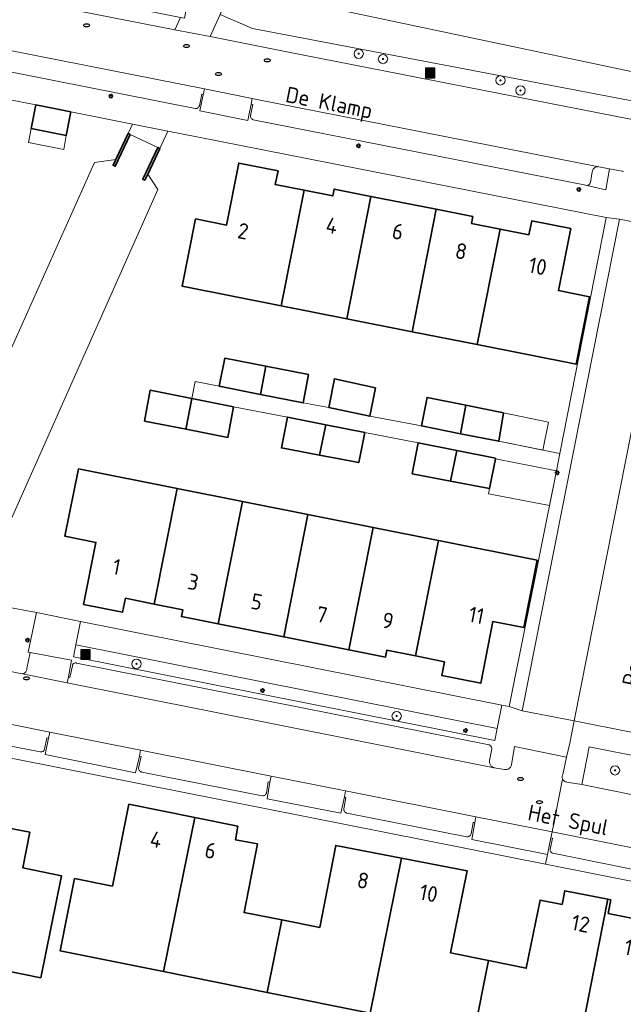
# Model space of a CAD drawing. Header units: metres. Extents: x 152610 to 160096, y 456114 to 462495.
# Tile 125 of 256: x 156551 to 156603, y 459097 to 459181. Entities that reach past the tile are written whole.
import ezdxf
from ezdxf.enums import TextEntityAlignment as Align

# ---------------------------------------------------------------- set-up
doc = ezdxf.new("R2010")
doc.units = ezdxf.units.M
doc.header["$LTSCALE"] = 0.5
doc.layers.get('0').update_dxf_attribs({"linetype": 'CONTINUOUS'})
for name, color, linetype, lineweight in [('B-PV-GK-BESCHOEIING-G', 251, 'GK-BESCHOEIING-SO', 18), ('B-PV-GK-KADEMUUR-GV', 251, 'CONTINUOUS', 35), ('B-PV-GR-BEPLANTING_CULTUUR_BODEMBEDEKKER-GV', 251, 'CONTINUOUS', 18), ('B-PV-GR-BOOM-S', 251, 'CONTINUOUS', 25), ('B-PV-IE-MEUBILAIR-S', 251, 'CONTINUOUS', 25), ('B-PV-IE-MEUBILAIR_WEGMEUBILAIR_AFVALBAK-S', 251, 'CONTINUOUS', 25), ('B-PV-OG-BEBOUWING-GV', 6, 'CONTINUOUS', 35), ('B-PV-OG-BEBOUWING-T18', 1, 'CONTINUOUS', 18), ('B-PV-OG-BEBOUWING_OVERBOUWING-GV', 251, 'CONTINUOUS', 18), ('B-PV-OG-TERREIN_BEGROEID-GV', 251, 'CONTINUOUS', 18), ('B-PV-OG-TOPOGRAFIE-T18', 1, 'CONTINUOUS', 18), ('B-PV-OG-WATER_SLOOT-GV', 251, 'CONTINUOUS', 18), ('B-PV-VH-OPENVERHARDING_BETONSTRAATSTEEN-GV', 251, 'CONTINUOUS', 18), ('B-PV-VH-OPENVERHARDING_TEGEL-GV', 251, 'CONTINUOUS', 18)]:
    doc.layers.add(name, color=color, linetype=linetype, lineweight=lineweight)
doc.styles.add('NLCS-ISO', font='NLCS-ISO.ttf')
doc.styles.add('NLCS-ISO-M750-T18', font='NLCS-ISO.ttf', dxfattribs={"height": 1.35})
doc.linetypes.add('GK-BESCHOEIING-SO', pattern='A,18,-3,[1,NLCS.SHX,S=0.6,R=0,X=0,Y=0],-3', length=24)

# ---------------------------------------------------------------- blocks, each defined once
blk = doc.blocks.new('SIE-WEG_AFVALBAK-SO')
h = blk.add_hatch(color=256)
h.dxf.hatch_style = 1
h.paths.add_polyline_path([(-1.5, -1.5), (1.5, -1.5), (1.5, 1.5), (-1.5, 1.5)])
for points in [[(-2, -2), (2, -2), (2, 2), (-2, 2)], [(-1.5, -1.5), (1.5, -1.5), (1.5, 1.5), (-1.5, 1.5)]]:
    blk.add_lwpolyline(points, close=True)
blk = doc.blocks.new('SIE-MEUBILAIR_PAAL_LICHTMAST-SO')
for points in [[(-0.62, 0), (-1, 0)], [(-0.71, 0.71), (-0.44, 0.44)], [(0, 1), (0, 0.62)], [(0.44, 0.44), (0.71, 0.71)], [(1, 0), (0.62, 0)], [(-0.71, -0.71), (-0.44, -0.44)], [(0, -0.62), (0, -1)], [(0.44, -0.44), (0.71, -0.71)]]:
    blk.add_lwpolyline(points)
blk.add_circle((0, 0), 0.5)
blk = doc.blocks.new('SIE-MEUBILAIR_PUT_RIOOLPUT-SO')
blk.add_ellipse((0, 0), major_axis=(1.25, 0), ratio=0.54)
blk = doc.blocks.new('SGR-BOOM_GBKN-SO')
at = {"linetype": 'ByBlock', "lineweight": 18}
h = blk.add_hatch(color=0, dxfattribs=at)
h.dxf.hatch_style = 1
edge = h.paths.add_edge_path()
edge.add_arc((0, 0), 0.25, 0, 360)
at = {"color": 0, "linetype": 'ByBlock', "lineweight": 18}
for radius in [2, 0.25]:
    blk.add_circle((0, 0), radius, dxfattribs=at)
at = {"color": 0, "linetype": 'ByBlock', "lineweight": 18, "style": 'NLCS-ISO'}
blk.add_attdef('SOORT', (2.5, 0), '', height=1.5, dxfattribs=at)

msp = doc.modelspace()

# ---------------------------------------------------------------- linework, layer by layer
at = {"layer": 'B-PV-GK-BESCHOEIING-G', "flags": 128}
for points in [[(156569.108, 459183.556), (156605.882, 459175.773), (156641.893, 459168.538), (156649.49, 459167.117), (156747.915, 459147.597)], [(156559.11, 459168.809), (156557.281, 459168.579), (156540.797, 459131.741), (156527.777, 459102.018), (156527.659, 459101.739), (156527.549, 459101.457), (156527.446, 459101.172), (156527.351, 459100.885), (156527.263, 459100.595), (156527.183, 459100.303), (156527.111, 459100.009), (156527.046, 459099.714), (156526.989, 459099.416), (156526.941, 459099.117), (156526.9, 459098.817), (156526.867, 459098.516), (156526.842, 459098.215), (156526.825, 459097.912), (156526.816, 459097.61), (156526.815, 459097.307), (156526.822, 459097.004), (156526.837, 459096.702), (156526.86, 459096.4), (156526.891, 459096.099), (156526.93, 459095.799), (156526.977, 459095.5), (156527.031, 459095.202), (156527.094, 459094.906), (156527.164, 459094.611), (156527.242, 459094.319), (156527.328, 459094.028), (156527.422, 459093.741), (156527.523, 459093.455), (156527.631, 459093.172), (156527.747, 459092.893), (156527.871, 459092.616), (156528.001, 459092.343), (156528.139, 459092.074), (156528.284, 459091.808), (156528.436, 459091.546), (156528.594, 459091.288), (156528.76, 459091.034), (156528.932, 459090.785), (156529.11, 459090.541), (156529.295, 459090.301), (156529.487, 459090.067), (156529.684, 459089.837), (156529.887, 459089.613), (156530.097, 459089.394), (156530.312, 459089.181), (156530.532, 459088.973), (156530.758, 459088.772), (156530.989, 459088.576), (156531.225, 459088.387), (156531.467, 459088.204), (156531.712, 459088.027), (156531.963, 459087.857), (156532.218, 459087.694), (156532.477, 459087.537), (156532.74, 459087.388), (156533.007, 459087.245), (156533.278, 459087.109), (156533.552, 459086.981), (156533.83, 459086.86), (156534.11, 459086.746), (156534.394, 459086.64), (156534.68, 459086.541), (156534.969, 459086.45), (156535.26, 459086.367), (156535.553, 459086.291), (156535.848, 459086.223), (156536.077, 459086.176), (156560.41, 459081.429), (156585.663, 459076.395), (156612.5, 459071.121), (156646.735, 459064.291), (156679.07, 459057.82), (156708.845, 459051.955), (156711.813, 459051.445), (156713.389, 459052.642)], [(156713.921, 459055.507), (156713.084, 459056.894), (156690.414, 459061.614), (156667.493, 459066.204), (156618.143, 459075.949), (156602.272, 459079.102), (156585.684, 459082.438), (156566.192, 459086.272), (156549.071, 459089.651), (156537.106, 459091.988), (156536.898, 459092.033), (156536.692, 459092.085), (156536.488, 459092.145), (156536.286, 459092.213), (156536.087, 459092.289), (156535.891, 459092.371), (156535.698, 459092.462), (156535.509, 459092.559), (156535.324, 459092.663), (156535.142, 459092.774), (156534.965, 459092.892), (156534.793, 459093.017), (156534.625, 459093.148), (156534.463, 459093.285), (156534.305, 459093.428), (156534.153, 459093.577), (156534.007, 459093.732), (156533.867, 459093.892), (156533.733, 459094.057), (156533.605, 459094.227), (156533.484, 459094.402), (156533.369, 459094.581), (156533.261, 459094.764), (156533.16, 459094.951), (156533.066, 459095.142), (156532.98, 459095.337), (156532.9, 459095.534), (156532.829, 459095.735), (156532.765, 459095.937), (156532.708, 459096.142), (156532.659, 459096.35), (156532.619, 459096.558), (156532.586, 459096.769), (156532.56, 459096.98), (156532.543, 459097.192), (156532.534, 459097.404), (156532.533, 459097.617), (156532.54, 459097.83), (156532.555, 459098.042), (156532.578, 459098.254), (156532.608, 459098.464), (156532.647, 459098.673), (156532.693, 459098.881), (156532.748, 459099.087), (156532.81, 459099.29), (156532.879, 459099.491), (156532.956, 459099.69), (156533.028, 459099.857), (156542.812, 459121.668), (156550.186, 459138.128), (156562.693, 459166.259), (156561.842, 459167.572)]]:
    msp.add_lwpolyline(points, dxfattribs=at)
at = {"layer": 'B-PV-GK-KADEMUUR-GV', "flags": 128}
for points in [[(156560.347, 459170.952), (156560.166, 459171.038), (156559.11, 459168.809), (156558.881, 459168.327), (156559.062, 459168.241)], [(156562.876, 459169.754), (156562.695, 459169.839), (156561.41, 459167.128), (156561.591, 459167.043), (156561.842, 459167.572)]]:
    msp.add_lwpolyline(points, close=True, dxfattribs=at)
at = {"layer": 'B-PV-GR-BEPLANTING_CULTUUR_BODEMBEDEKKER-GV', "flags": 128}
for points in [[(156600.428, 459168.203), (156600.366, 459168.21), (156600.304, 459168.209), (156600.242, 459168.2), (156600.183, 459168.183), (156600.126, 459168.159), (156600.072, 459168.127), (156600.023, 459168.089), (156599.979, 459168.045), (156599.941, 459167.995), (156599.91, 459167.942), (156599.886, 459167.884), (156599.87, 459167.824), (156599.862, 459167.774), (156599.694, 459166.847), (156599.693, 459166.843), (156599.681, 459166.796), (156599.662, 459166.752), (156599.636, 459166.712), (156599.603, 459166.676), (156599.565, 459166.647), (156599.522, 459166.624), (156599.477, 459166.609), (156599.429, 459166.601), (156599.381, 459166.601), (156601.018, 459166.224), (156601.331, 459168.029)], [(156604.473, 459117.628), (156599.602, 459118.592), (156598.958, 459115.379), (156603.458, 459114.477), (156603.524, 459114.472), (156603.589, 459114.475), (156603.654, 459114.487), (156603.717, 459114.506), (156603.778, 459114.532), (156603.834, 459114.566), (156603.887, 459114.606), (156603.933, 459114.652), (156603.975, 459114.703), (156604.009, 459114.76), (156604.036, 459114.819), (156604.051, 459114.863), (156604.254, 459115.854), (156604.093, 459115.879), (156604.278, 459116.642)]]:
    msp.add_lwpolyline(points, close=True, dxfattribs=at)
at = {"layer": 'B-PV-OG-BEBOUWING-GV', "flags": 128}
for points in [[(156555.276, 459172.893), (156552.282, 459173.491), (156551.88, 459171.481), (156554.874, 459170.882)], [(156572.983, 459167.852), (156569.629, 459168.516), (156568.584, 459163.218), (156565.936, 459163.743), (156564.793, 459157.982), (156573.263, 459156.307), (156575.212, 459166.187), (156572.75, 459166.674)], [(156580.922, 459165.67), (156577.774, 459166.292), (156577.658, 459165.704), (156575.212, 459166.187), (156573.263, 459156.307), (156578.855, 459155.201)], [(156586.51, 459164.566), (156580.922, 459165.67), (156578.855, 459155.201), (156584.447, 459154.095)], [(156589.65, 459163.946), (156586.51, 459164.566), (156584.447, 459154.095), (156590.029, 459152.991), (156591.981, 459162.876), (156589.534, 459163.358)], [(156598.012, 459162.909), (156594.677, 459163.568), (156594.445, 459162.39), (156591.981, 459162.876), (156590.029, 459152.991), (156598.475, 459151.32), (156599.615, 459157.088), (156596.966, 459157.611)], [(156571.954, 459151.144), (156568.426, 459151.827), (156567.963, 459149.439), (156571.49, 459148.739)], [(156575.588, 459150.442), (156571.954, 459151.144), (156571.49, 459148.739), (156575.137, 459148.015)], [(156581.316, 459149.3), (156577.809, 459150.073), (156577.32, 459147.622), (156580.823, 459146.867)], [(156565.624, 459148.379), (156562.061, 459149.086), (156561.573, 459146.453), (156565.117, 459145.76), (156565.135, 459145.876)], [(156569.182, 459147.673), (156565.624, 459148.379), (156565.135, 459145.876), (156565.117, 459145.76), (156568.705, 459145.058)], [(156589.055, 459147.805), (156585.731, 459148.474), (156585.254, 459146.038), (156588.599, 459145.374)], [(156592.269, 459147.159), (156589.055, 459147.805), (156588.599, 459145.374), (156591.857, 459144.727)], [(156577.06, 459146.15), (156573.791, 459146.794), (156573.275, 459144.158), (156576.541, 459143.54)], [(156580.413, 459145.49), (156577.06, 459146.15), (156576.541, 459143.54), (156579.895, 459142.905)], [(156588.263, 459143.936), (156584.97, 459144.584), (156584.454, 459141.948), (156587.737, 459141.327)], [(156591.592, 459143.28), (156588.263, 459143.936), (156587.737, 459141.327), (156591.075, 459140.695), (156591.581, 459143.225)], [(156564.351, 459140.69), (156555.918, 459142.366), (156554.761, 459136.605), (156557.407, 459136.077), (156556.355, 459130.78), (156559.696, 459130.127), (156559.929, 459131.304), (156562.391, 459130.815)], [(156569.941, 459139.578), (156564.351, 459140.69), (156562.391, 459130.815), (156564.843, 459130.328), (156564.727, 459129.739), (156567.876, 459129.114)], [(156575.532, 459138.467), (156569.941, 459139.578), (156567.876, 459129.114), (156573.476, 459128.002)], [(156581.123, 459137.355), (156575.532, 459138.467), (156573.476, 459128.002), (156579.037, 459126.897)], [(156586.713, 459136.244), (156581.123, 459137.355), (156579.037, 459126.897), (156582.166, 459126.276), (156582.283, 459126.864), (156584.754, 459126.373)], [(156595.158, 459134.565), (156586.713, 459136.244), (156584.754, 459126.373), (156587.216, 459125.884), (156586.981, 459124.698), (156590.316, 459124.035), (156591.363, 459129.325), (156594.011, 459128.798)], [(156548.984, 459112.958), (156545.262, 459113.713), (156545.051, 459112.633), (156544.403, 459112.765), (156543.826, 459109.888), (156542.2, 459110.208), (156541.109, 459104.731), (156542.727, 459104.403), (156542.041, 459101.021), (156552.695, 459098.862), (156554.463, 459107.585), (156551.164, 459108.253), (156551.758, 459111.296), (156548.765, 459111.88)], [(156565.859, 459112.562), (156560.228, 459113.697), (156558.818, 459106.697), (156555.593, 459107.347), (156554.349, 459101.171), (156563.204, 459099.387)], [(156569.553, 459111.818), (156565.859, 459112.562), (156563.204, 459099.387), (156572.07, 459097.601), (156573.32, 459103.802), (156570.08, 459104.433), (156571.227, 459110.3), (156569.345, 459110.66)], [(156583.543, 459109.085), (156577.924, 459110.179), (156576.559, 459103.171), (156573.32, 459103.802), (156572.07, 459097.601), (156580.872, 459095.828)], [(156590.98, 459100.329), (156587.745, 459100.982), (156589.161, 459107.99), (156583.543, 459109.085), (156580.872, 459095.828), (156586.181, 459094.759), (156585.444, 459091.096), (156589.061, 459090.367), (156589.117, 459090.644), (156589.331, 459091.981), (156589.74, 459094.042)], [(156590.98, 459100.329), (156589.74, 459094.042), (156589.331, 459091.981), (156589.117, 459090.644), (156591.312, 459090.201), (156591.995, 459093.588), (156598.58, 459092.261), (156601.199, 459105.578), (156597.509, 459106.304), (156597.278, 459105.126), (156595.393, 459105.507), (156594.215, 459099.675)], [(156601.455, 459105.528), (156601.199, 459105.578), (156598.58, 459092.261), (156598.796, 459092.218), (156599.29, 459094.668), (156604.309, 459093.657), (156603.815, 459091.207), (156607.509, 459090.5), (156608.721, 459096.826), (156605.54, 459097.471), (156606.005, 459099.764), (156605.898, 459099.786), (156606.594, 459103.283), (156601.23, 459104.359)]]:
    msp.add_lwpolyline(points, close=True, dxfattribs=at)
at = {"layer": 'B-PV-OG-BEBOUWING_OVERBOUWING-GV', "flags": 128}
for points in [[(156554.874, 459170.882), (156551.88, 459171.481), (156551.649, 459170.276), (156554.677, 459169.689)], [(156596.124, 459146.377), (156592.269, 459147.159), (156591.857, 459144.727), (156595.635, 459143.964)], [(156596.788, 459142.201), (156591.581, 459143.225), (156591.075, 459140.695), (156590.986, 459140.247), (156596.195, 459139.235)]]:
    msp.add_lwpolyline(points, close=True, dxfattribs=at)
at = {"layer": 'B-PV-OG-TERREIN_BEGROEID-GV', "flags": 128}
for points in [[(156560.047, 459181.885), (156546.409, 459184.646), (156546.22, 459183.925), (156546.212, 459183.864), (156546.213, 459183.803), (156546.221, 459183.742), (156546.237, 459183.683), (156546.261, 459183.626), (156546.292, 459183.573), (156546.33, 459183.524), (156546.373, 459183.481), (156546.422, 459183.444), (156546.475, 459183.413), (156546.53, 459183.39), (156546.655, 459183.366), (156564.169, 459179.919), (156564.641, 459180.967), (156560.044, 459181.865)], [(156605.882, 459175.773), (156569.108, 459183.556), (156568.124, 459181.41), (156568.042, 459181.227), (156570.807, 459180.019), (156608.498, 459172.841), (156639.642, 459166.657), (156639.495, 459166.873), (156641.892, 459168.538)], [(156565.585, 459182.575), (156565.403, 459182.658), (156565.312, 459182.457), (156565.284, 459182.394), (156564.988, 459180.899), (156564.641, 459180.967), (156564.169, 459179.919), (156567.185, 459179.325), (156568.042, 459181.227), (156568.124, 459181.41), (156567.942, 459181.493)], [(156570.807, 459180.019), (156568.042, 459181.227), (156567.185, 459179.325), (156573.747, 459178.034), (156603.125, 459172.257), (156610.023, 459170.908), (156636.208, 459165.704), (156637.695, 459165.419), (156638.928, 459165.171), (156639.047, 459165.173), (156639.234, 459165.183), (156639.42, 459165.201), (156639.605, 459165.227), (156639.788, 459165.261), (156639.97, 459165.303), (156640.15, 459165.353), (156640.328, 459165.41), (156640.503, 459165.475), (156640.675, 459165.547), (156640.785, 459165.598), (156641.271, 459167.833), (156639.644, 459166.654), (156639.642, 459166.657), (156608.498, 459172.841)], [(156563.548, 459171.246), (156560.53, 459171.847), (156560.166, 459171.038), (156560.347, 459170.952), (156562.695, 459169.839), (156562.876, 459169.754)], [(156552.317, 459130.084), (156550.01, 459130.51), (156548.878, 459128.038), (156547.746, 459125.566), (156550.921, 459124.889), (156551.119, 459124.85), (156551.192, 459124.863), (156551.246, 459124.881), (156551.297, 459124.906), (156551.344, 459124.938), (156551.386, 459124.976), (156551.422, 459125.02), (156551.452, 459125.069), (156551.475, 459125.121), (156551.49, 459125.176), (156551.497, 459125.232), (156551.496, 459125.289), (156551.777, 459126.678), (156551.629, 459126.707)], [(156591.733, 459120.187), (156555.687, 459127.333), (156555.486, 459126.304), (156591.532, 459119.159)]]:
    msp.add_lwpolyline(points, close=True, dxfattribs=at)
at = {"layer": 'B-PV-OG-WATER_SLOOT-GV', "flags": 128}
for points in [[(156592.015, 459246.276), (156588.66, 459238.217), (156580.112, 459219.538), (156573.172, 459204.029), (156565.709, 459187.085), (156565.615, 459186.253), (156566.389, 459184.809), (156566.654, 459185.385), (156566.836, 459185.302), (156565.585, 459182.575), (156567.942, 459181.493), (156569.193, 459184.22), (156569.375, 459184.137), (156569.108, 459183.556), (156605.882, 459175.773)], [(156550.186, 459138.128), (156562.693, 459166.259), (156561.842, 459167.572), (156561.591, 459167.043), (156561.41, 459167.128), (156562.695, 459169.839), (156560.347, 459170.952), (156559.062, 459168.241), (156558.881, 459168.327), (156559.11, 459168.809), (156557.281, 459168.579), (156540.797, 459131.741)]]:
    msp.add_lwpolyline(points, dxfattribs=at)
at = {"layer": 'B-PV-VH-OPENVERHARDING_BETONSTRAATSTEEN-GV', "flags": 128}
for points in [[(156603.125, 459172.257), (156573.747, 459178.034), (156567.185, 459179.325), (156564.169, 459179.919), (156546.655, 459183.366), (156546.53, 459183.39), (156542.321, 459184.203), (156541.399, 459179.846), (156543.878, 459179.37), (156543.989, 459179.348), (156566.686, 459174.854), (156570.78, 459174.044), (156571.041, 459173.992), (156600.428, 459168.203), (156601.331, 459168.029), (156602.396, 459167.826), (156602.401, 459167.825), (156602.462, 459167.811), (156602.521, 459167.79)], [(156544.277, 459177.466), (156565.904, 459173.183), (156565.954, 459173.179), (156566.004, 459173.184), (156566.052, 459173.196), (156566.098, 459173.216), (156566.14, 459173.243), (156566.178, 459173.276), (156566.209, 459173.315), (156566.234, 459173.358), (156566.252, 459173.405), (156566.257, 459173.424), (156566.457, 459174.394), (156566.588, 459174.361), (156566.686, 459174.854), (156543.989, 459179.348)], [(156602.521, 459167.79), (156602.462, 459167.811), (156602.401, 459167.825), (156602.396, 459167.826), (156601.331, 459168.029), (156601.018, 459166.224), (156599.381, 459166.601), (156599.307, 459166.618), (156570.873, 459172.223), (156570.86, 459172.226), (156570.813, 459172.243), (156570.77, 459172.267), (156570.731, 459172.298), (156570.697, 459172.335), (156570.67, 459172.377), (156570.649, 459172.422), (156570.636, 459172.47), (156570.631, 459172.52), (156570.634, 459172.57), (156570.825, 459173.531), (156570.685, 459173.562), (156570.393, 459172.156), (156566.302, 459172.972), (156566.588, 459174.361), (156566.457, 459174.394), (156566.257, 459173.424), (156566.252, 459173.405), (156566.234, 459173.358), (156566.209, 459173.315), (156566.178, 459173.276), (156566.14, 459173.243), (156566.098, 459173.216), (156566.052, 459173.196), (156566.004, 459173.184), (156565.954, 459173.179), (156565.904, 459173.183), (156544.277, 459177.466)], [(156537.223, 459176.441), (156552.282, 459173.491), (156555.276, 459172.893), (156560.53, 459171.847), (156563.548, 459171.246), (156566.05, 459170.748), (156601.041, 459163.872), (156602.199, 459163.727), (156606.645, 459162.852)], [(156547.375, 459121.074), (156553.465, 459119.863), (156561.237, 459118.318), (156572.391, 459116.101), (156578.767, 459114.833), (156589.914, 459112.617), (156596.418, 459111.324), (156597.321, 459115.839), (156597.299, 459115.893), (156597.286, 459115.95), (156597.28, 459116.008), (156597.282, 459116.066), (156597.293, 459116.123), (156597.311, 459116.179), (156597.336, 459116.231), (156597.666, 459117.724), (156593.203, 459118.648), (156592.956, 459117.054), (156592.951, 459117.034), (156592.929, 459116.974), (156592.9, 459116.917), (156592.865, 459116.863), (156592.822, 459116.815), (156592.775, 459116.772), (156592.722, 459116.736), (156592.665, 459116.706), (156592.605, 459116.684), (156592.542, 459116.669), (156592.479, 459116.663), (156592.415, 459116.664), (156592.351, 459116.673), (156591.471, 459116.818), (156554.955, 459124.087), (156551.119, 459124.85), (156550.921, 459124.889), (156547.746, 459125.566)], [(156547.768, 459119.112), (156552.653, 459118.174), (156552.702, 459118.167), (156552.751, 459118.168), (156552.8, 459118.177), (156552.846, 459118.194), (156552.889, 459118.218), (156552.928, 459118.249), (156552.961, 459118.285), (156552.988, 459118.326), (156553.008, 459118.372), (156553.02, 459118.416), (156553.226, 459119.371), (156553.361, 459119.341), (156553.465, 459119.863), (156547.375, 459121.074)], [(156603.186, 459119.848), (156598.3, 459120.825), (156597.933, 459118.921), (156597.666, 459117.724), (156597.336, 459116.231), (156597.311, 459116.179), (156597.293, 459116.123), (156597.282, 459116.066), (156597.28, 459116.008), (156597.286, 459115.95), (156597.299, 459115.893), (156597.321, 459115.839), (156597.349, 459115.788), (156597.384, 459115.742), (156597.425, 459115.701), (156597.472, 459115.665), (156597.522, 459115.637), (156597.576, 459115.615), (156597.633, 459115.602), (156597.691, 459115.596), (156597.695, 459115.596), (156598.958, 459115.379), (156599.602, 459118.592), (156604.473, 459117.628)], [(156607.733, 459109.075), (156596.418, 459111.324), (156596.317, 459110.83), (156596.454, 459110.801), (156596.261, 459109.828), (156596.261, 459109.778), (156596.269, 459109.729), (156596.284, 459109.682), (156596.307, 459109.638), (156596.337, 459109.598), (156596.373, 459109.564), (156596.414, 459109.536), (156596.459, 459109.514), (156596.498, 459109.502), (156606.892, 459107.409)]]:
    msp.add_lwpolyline(points, dxfattribs=at)
for points in [[(156570.685, 459173.562), (156570.78, 459174.044), (156566.686, 459174.854), (156566.588, 459174.361), (156566.302, 459172.972), (156570.393, 459172.156)], [(156570.78, 459174.044), (156570.685, 459173.562), (156570.825, 459173.531), (156570.634, 459172.57), (156570.631, 459172.52), (156570.636, 459172.47), (156570.649, 459172.422), (156570.67, 459172.377), (156570.697, 459172.335), (156570.731, 459172.298), (156570.77, 459172.267), (156570.813, 459172.243), (156570.86, 459172.226), (156570.873, 459172.223), (156599.307, 459166.618), (156599.381, 459166.601), (156599.429, 459166.601), (156599.477, 459166.609), (156599.522, 459166.624), (156599.565, 459166.647), (156599.603, 459166.676), (156599.636, 459166.712), (156599.662, 459166.752), (156599.681, 459166.796), (156599.693, 459166.843), (156599.694, 459166.847), (156599.862, 459167.774), (156599.87, 459167.824), (156599.886, 459167.884), (156599.91, 459167.942), (156599.941, 459167.995), (156599.979, 459168.045), (156600.023, 459168.089), (156600.072, 459168.127), (156600.126, 459168.159), (156600.183, 459168.183), (156600.242, 459168.2), (156600.304, 459168.209), (156600.366, 459168.21), (156600.428, 459168.203), (156571.041, 459173.992)], [(156606.645, 459162.852), (156602.199, 459163.727), (156593.869, 459121.687), (156598.3, 459120.825)], [(156611.48, 459161.791), (156606.645, 459162.852), (156598.3, 459120.825), (156603.186, 459119.848), (156605.766, 459132.995), (156606.019, 459134.208), (156608.644, 459147.457), (156608.887, 459148.655)], [(156598.3, 459120.825), (156593.869, 459121.687), (156592.757, 459122.047), (156592.127, 459122.172), (156591.733, 459120.187), (156591.532, 459119.159), (156555.486, 459126.304), (156555.687, 459127.333), (156556.085, 459129.335), (156552.317, 459130.084), (156551.629, 459126.707), (156551.777, 459126.678), (156555.332, 459126.002), (156555.054, 459124.586), (156555.186, 459124.547), (156555.404, 459125.533), (156555.409, 459125.578), (156555.423, 459125.622), (156555.444, 459125.662), (156555.471, 459125.698), (156555.505, 459125.729), (156555.543, 459125.753), (156555.585, 459125.771), (156555.629, 459125.781), (156555.675, 459125.783), (156555.72, 459125.777), (156555.749, 459125.768), (156591.036, 459118.78), (156591.083, 459118.76), (156591.126, 459118.734), (156591.165, 459118.701), (156591.198, 459118.662), (156591.225, 459118.619), (156591.244, 459118.572), (156591.256, 459118.522), (156591.26, 459118.472), (156591.257, 459118.431), (156591.076, 459117.436), (156591.067, 459117.371), (156591.067, 459117.306), (156591.074, 459117.241), (156591.09, 459117.178), (156591.113, 459117.117), (156591.143, 459117.059), (156591.18, 459117.006), (156591.223, 459116.957), (156591.273, 459116.914), (156591.326, 459116.877), (156591.384, 459116.847), (156591.446, 459116.825), (156591.471, 459116.818), (156592.351, 459116.673), (156592.415, 459116.664), (156592.479, 459116.663), (156592.542, 459116.669), (156592.605, 459116.684), (156592.665, 459116.706), (156592.722, 459116.736), (156592.775, 459116.772), (156592.822, 459116.815), (156592.865, 459116.863), (156592.9, 459116.917), (156592.929, 459116.974), (156592.951, 459117.034), (156592.956, 459117.054), (156593.203, 459118.648), (156597.666, 459117.724), (156597.933, 459118.921)], [(156556.085, 459129.335), (156555.687, 459127.333), (156591.733, 459120.187), (156592.127, 459122.172)], [(156554.955, 459124.087), (156555.054, 459124.586), (156555.332, 459126.002), (156551.777, 459126.678), (156551.496, 459125.289), (156551.497, 459125.232), (156551.49, 459125.176), (156551.475, 459125.121), (156551.452, 459125.069), (156551.422, 459125.02), (156551.386, 459124.976), (156551.344, 459124.938), (156551.297, 459124.906), (156551.246, 459124.881), (156551.192, 459124.863), (156551.119, 459124.85)], [(156555.054, 459124.586), (156554.955, 459124.087), (156591.471, 459116.818), (156591.446, 459116.825), (156591.384, 459116.847), (156591.326, 459116.877), (156591.273, 459116.914), (156591.223, 459116.957), (156591.18, 459117.006), (156591.143, 459117.059), (156591.113, 459117.117), (156591.09, 459117.178), (156591.074, 459117.241), (156591.067, 459117.306), (156591.067, 459117.371), (156591.076, 459117.436), (156591.257, 459118.431), (156591.26, 459118.472), (156591.256, 459118.522), (156591.244, 459118.572), (156591.225, 459118.619), (156591.198, 459118.662), (156591.165, 459118.701), (156591.126, 459118.734), (156591.083, 459118.76), (156591.036, 459118.78), (156555.749, 459125.768), (156555.72, 459125.777), (156555.675, 459125.783), (156555.629, 459125.781), (156555.585, 459125.771), (156555.543, 459125.753), (156555.505, 459125.729), (156555.471, 459125.698), (156555.444, 459125.662), (156555.423, 459125.622), (156555.409, 459125.578), (156555.404, 459125.533), (156555.186, 459124.547)], [(156561.136, 459117.809), (156561.237, 459118.318), (156553.465, 459119.863), (156553.361, 459119.341), (156553.064, 459117.943), (156560.802, 459116.394)], [(156572.287, 459115.576), (156572.391, 459116.101), (156561.237, 459118.318), (156561.136, 459117.809), (156561.283, 459117.777), (156561.051, 459116.776), (156561.061, 459116.722), (156561.079, 459116.67), (156561.104, 459116.622), (156561.136, 459116.577), (156561.174, 459116.538), (156561.218, 459116.505), (156561.266, 459116.478), (156561.317, 459116.459), (156561.346, 459116.451), (156571.623, 459114.416), (156571.676, 459114.414), (156571.728, 459114.42), (156571.778, 459114.435), (156571.826, 459114.456), (156571.871, 459114.485), (156571.91, 459114.52), (156571.944, 459114.56), (156571.97, 459114.605), (156571.987, 459114.644), (156572.14, 459115.599)], [(156578.664, 459114.317), (156578.767, 459114.833), (156572.391, 459116.101), (156572.287, 459115.576), (156572.055, 459114.169), (156578.362, 459112.924)], [(156597.321, 459115.839), (156596.418, 459111.324), (156607.733, 459109.075), (156614.217, 459107.786), (156625.377, 459105.567), (156629.378, 459104.772), (156629.866, 459104.671), (156630.699, 459109.071), (156628.589, 459109.459), (156628.569, 459109.461), (156628.509, 459109.473), (156628.498, 459109.477), (156603.458, 459114.477), (156598.958, 459115.379), (156597.695, 459115.596), (156597.691, 459115.596), (156597.633, 459115.602), (156597.576, 459115.615), (156597.522, 459115.637), (156597.472, 459115.665), (156597.425, 459115.701), (156597.384, 459115.742), (156597.349, 459115.788)], [(156589.816, 459112.126), (156589.914, 459112.617), (156578.767, 459114.833), (156578.664, 459114.317), (156578.786, 459114.281), (156578.611, 459113.308), (156578.609, 459113.255), (156578.615, 459113.203), (156578.63, 459113.152), (156578.651, 459113.104), (156578.68, 459113.059), (156578.715, 459113.02), (156578.755, 459112.986), (156578.8, 459112.958), (156578.849, 459112.938), (156578.859, 459112.935), (156589.143, 459110.91), (156589.195, 459110.911), (156589.246, 459110.919), (156589.295, 459110.935), (156589.341, 459110.959), (156589.382, 459110.989), (156589.419, 459111.026), (156589.449, 459111.067), (156589.473, 459111.113), (156589.49, 459111.162), (156589.492, 459111.172), (156589.683, 459112.141)], [(156596.317, 459110.83), (156596.418, 459111.324), (156589.914, 459112.617), (156589.816, 459112.126), (156589.552, 459110.683), (156596.029, 459109.408)]]:
    msp.add_lwpolyline(points, close=True, dxfattribs=at)
at = {"layer": 'B-PV-VH-OPENVERHARDING_TEGEL-GV', "flags": 128}
for points in [[(156592.757, 459122.047), (156593.869, 459121.687), (156602.199, 459163.727), (156601.041, 459163.872), (156601.041, 459163.838), (156597.078, 459143.673), (156596.788, 459142.201)], [(156567.963, 459149.439), (156565.9, 459149.847), (156565.624, 459148.379), (156569.182, 459147.673), (156573.791, 459146.794), (156577.06, 459146.15), (156580.413, 459145.49), (156584.97, 459144.584), (156588.263, 459143.936), (156591.592, 459143.28), (156591.581, 459143.225), (156596.788, 459142.201), (156597.078, 459143.673), (156591.857, 459144.727), (156588.599, 459145.374), (156585.254, 459146.038), (156580.823, 459146.867), (156577.32, 459147.622), (156575.137, 459148.015), (156571.49, 459148.739)]]:
    msp.add_lwpolyline(points, close=True, dxfattribs=at)
for points in [[(156547.121, 459118.233), (156592.828, 459109.163), (156595.861, 459108.561), (156596.029, 459109.408), (156589.552, 459110.683), (156589.816, 459112.126), (156589.683, 459112.141), (156589.492, 459111.172), (156589.49, 459111.162), (156589.473, 459111.113), (156589.449, 459111.067), (156589.419, 459111.026), (156589.382, 459110.989), (156589.341, 459110.959), (156589.295, 459110.935), (156589.246, 459110.919), (156589.195, 459110.911), (156589.143, 459110.91), (156578.859, 459112.935), (156578.849, 459112.938), (156578.8, 459112.958), (156578.755, 459112.986), (156578.715, 459113.02), (156578.68, 459113.059), (156578.651, 459113.104), (156578.63, 459113.152), (156578.615, 459113.203), (156578.609, 459113.255), (156578.611, 459113.308), (156578.786, 459114.281), (156578.664, 459114.317), (156578.362, 459112.924), (156572.055, 459114.169), (156572.287, 459115.576), (156572.14, 459115.599), (156571.987, 459114.644), (156571.97, 459114.605), (156571.944, 459114.56), (156571.91, 459114.52), (156571.871, 459114.485), (156571.826, 459114.456), (156571.778, 459114.435), (156571.728, 459114.42), (156571.676, 459114.414), (156571.623, 459114.416), (156561.346, 459116.451), (156561.317, 459116.459), (156561.266, 459116.478), (156561.218, 459116.505), (156561.174, 459116.538), (156561.136, 459116.577), (156561.104, 459116.622), (156561.079, 459116.67), (156561.061, 459116.722), (156561.051, 459116.776), (156561.283, 459117.777), (156561.136, 459117.809), (156560.802, 459116.394), (156553.064, 459117.943), (156553.361, 459119.341), (156553.226, 459119.371), (156553.02, 459118.416), (156553.008, 459118.372), (156552.988, 459118.326), (156552.961, 459118.285), (156552.928, 459118.249), (156552.889, 459118.218), (156552.846, 459118.194), (156552.8, 459118.177), (156552.751, 459118.168), (156552.702, 459118.167), (156552.653, 459118.174), (156547.768, 459119.112)], [(156606.892, 459107.409), (156596.498, 459109.502), (156596.459, 459109.514), (156596.414, 459109.536), (156596.373, 459109.564), (156596.337, 459109.598), (156596.307, 459109.638), (156596.284, 459109.682), (156596.269, 459109.729), (156596.261, 459109.778), (156596.261, 459109.828), (156596.454, 459110.801), (156596.317, 459110.83), (156596.029, 459109.408), (156595.861, 459108.561), (156628.151, 459102.152)]]:
    msp.add_lwpolyline(points, dxfattribs=at)

# ---------------------------------------------------------------- block references
at = {"layer": 'B-PV-GR-BOOM-S', "xscale": 0.2, "yscale": 0.2, "zscale": 0.2}
for p in [(156579.883, 459177.865), (156581.963, 459177.415), (156592.009, 459175.59), (156593.724, 459174.727), (156560.876, 459125.696), (156583.131, 459121.237), (156601.804, 459116.595)]:
    msp.add_blockref('SGR-BOOM_GBKN-SO', p, dxfattribs=at)
at = {"layer": 'B-PV-IE-MEUBILAIR-S', "xscale": 0.2, "yscale": 0.2, "zscale": 0.2}
for name, p in [('SIE-MEUBILAIR_PUT_RIOOLPUT-SO', (156556.615, 459180.289)), ('SIE-MEUBILAIR_PUT_RIOOLPUT-SO', (156565.156, 459178.522)), ('SIE-MEUBILAIR_PUT_RIOOLPUT-SO', (156572.072, 459177.305)), ('SIE-MEUBILAIR_PUT_RIOOLPUT-SO', (156567.893, 459176.127)), ('SIE-MEUBILAIR_PAAL_LICHTMAST-SO', (156558.687, 459174.227)), ('SIE-MEUBILAIR_PAAL_LICHTMAST-SO', (156579.86, 459169.988)), ('SIE-MEUBILAIR_PAAL_LICHTMAST-SO', (156598.701, 459166.266)), ('SIE-MEUBILAIR_PAAL_LICHTMAST-SO', (156596.863, 459142.03)), ('SIE-MEUBILAIR_PAAL_LICHTMAST-SO', (156551.55, 459127.734)), ('SIE-MEUBILAIR_PUT_RIOOLPUT-SO', (156551.475, 459124.466)), ('SIE-MEUBILAIR_PAAL_LICHTMAST-SO', (156571.652, 459123.433)), ('SIE-MEUBILAIR_PAAL_LICHTMAST-SO', (156589.004, 459119.994)), ('SIE-MEUBILAIR_PUT_RIOOLPUT-SO', (156593.729, 459115.852)), ('SIE-MEUBILAIR_PUT_RIOOLPUT-SO', (156595.34, 459113.876))]:
    msp.add_blockref(name, p, dxfattribs=at)
at = {"layer": 'B-PV-IE-MEUBILAIR_WEGMEUBILAIR_AFVALBAK-S', "xscale": 0.2, "yscale": 0.2, "zscale": 0.2}
for p in [(156585.99, 459176.217), (156556.521, 459126.492)]:
    msp.add_blockref('SIE-WEG_AFVALBAK-SO', p, dxfattribs=at)

# ---------------------------------------------------------------- texts
at = {"layer": 'B-PV-OG-BEBOUWING-T18', "style": 'NLCS-ISO-M750-T18'}
for s, rotation, p in [('4', 348.8, (156577.583, 459163.17)), ('2', 348.8, (156570.003, 459162.697)), ('6', 348.8, (156583.231, 459162.665)), ('8', 348.8, (156588.647, 459160.985)), ('10', 348.8, (156595.198, 459159.693)), ('1', 348.9, (156559.184, 459133.995)), ('3', 348.8, (156565.731, 459132.701)), ('5', 348.8, (156571.163, 459131.01)), ('7', 348.8, (156576.744, 459129.902)), ('9', 348.8, (156582.382, 459129.393)), ('11', 348.8, (156589.956, 459129.853)), ('4', 348.6, (156562.55, 459110.679)), ('6', 348.6, (156567.212, 459109.739)), ('8', 349, (156580.256, 459107.178)), ('10', 349, (156585.874, 459106.084)), ('12', 348.9, (156598.871, 459103.488)), ('14', 348.7, (156603.42, 459101.37))]:
    msp.add_text(s, height=1.35, rotation=rotation, dxfattribs=at).set_placement(p, align=Align.MIDDLE)
at = {"layer": 'B-PV-OG-TOPOGRAFIE-T18', "style": 'NLCS-ISO-M750-T18'}
for s, rotation, p in [('De Klamp', 348.8, (156577.326, 459173.492)), ('Remmerstein', 78.8, (156604.017, 459128.7)), ('Het Spul', 348.8, (156597.758, 459112.156))]:
    msp.add_text(s, height=1.35, rotation=rotation, dxfattribs=at).set_placement(p, align=Align.MIDDLE)

doc.saveas('drawing.dxf')
